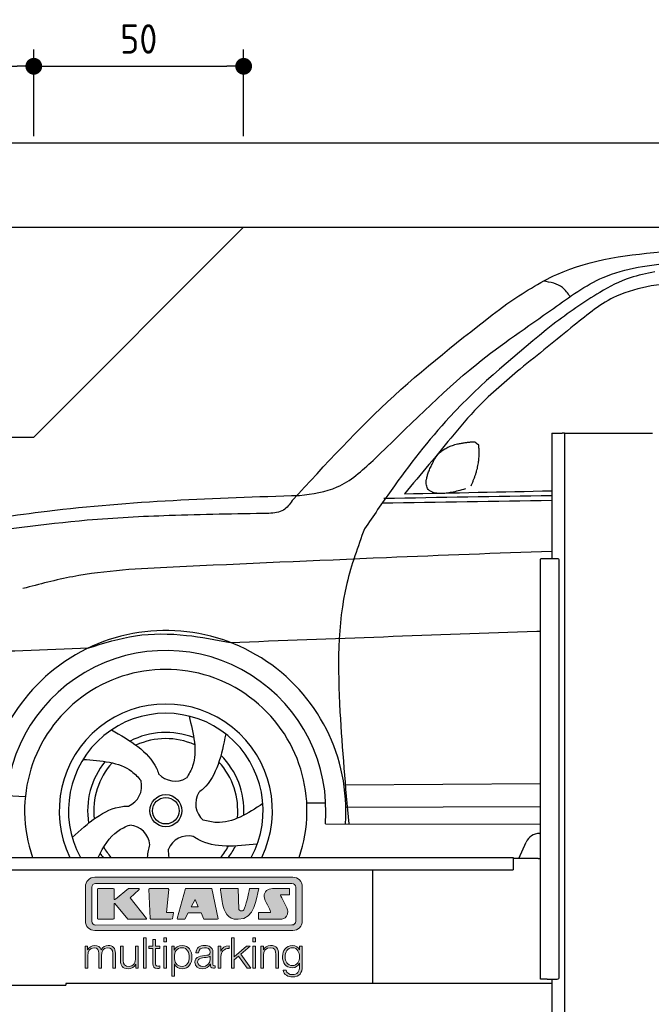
# Model space of a CAD drawing. Header units: millimetres. Extents: x -287 to 6264, y -493 to 4094.
# Tile 3 of 4: x 966 to 2471, y 1750 to 4094. Entities that reach past the tile are written whole.
import ezdxf

# ---------------------------------------------------------------- set-up
doc = ezdxf.new("R2010")
doc.units = ezdxf.units.MM
for name, color, linetype in [('4', 3, 'Continuous'), ('5', 3, 'Continuous'), ('Car', 10, 'Continuous'), ('Logo', 7, 'Continuous')]:
    doc.layers.add(name, color=color, linetype=linetype)
doc.styles.get("Standard").update_dxf_attribs({"font": 'ISOCP.SHX'})
doc.dimstyles.new('GEN-ISO$0', dxfattribs={"dimscale": 20, "dimtxt": 3.5, "dimasz": 2, "dimexe": 2, "dimexo": 1, "dimgap": 1.5, "dimtad": 1, "dimdec": 1, "dimlfac": 0.1, "dimdsep": 46, "dimtxsty": 'STANDARD', "dimblk": 'PUNKT', "dimcen": 2, "dimclrd": 256, "dimclre": 256, "dimclrt": 2, "dimadec": 0, "dimazin": 0, "dimtp": 0.1, "dimtm": 0.1, "dimtfac": 0.71, "dimtdec": 1, "dimtmove": 2, "dimatfit": 3, "dimldrblk": 'PUNKT', "dimfxl": 1, "dimtolj": 1, "dimarcsym": 0})

# ---------------------------------------------------------------- blocks, each defined once
blk = doc.blocks.new('PUNKT')
at = {"layer": '4', "color": 0, "linetype": 'ByBlock'}
blk.add_line((-0.5, 0), (-1, 0), dxfattribs=at)
at = {"layer": '4', "color": 0, "linetype": 'ByBlock', "const_width": 0.5}
blk.add_lwpolyline([(-0.25, 0, 1), (0.25, 0, 1)], format="xyb", close=True, dxfattribs=at)
blk = doc.blocks.new('*D5')
at = {"layer": '5', "lineweight": -2}
for p, q in [((200, 3816.7), (200, 4023.3)), ((1000, 3816.7), (1000, 4023.3)), ((240, 3983.3), (960, 3983.3))]:
    blk.add_line(p, q, dxfattribs=at)
at = {"layer": 'DEFPOINTS', "color": 0}
for p in [(1000, 3983.3), (200, 3796.7), (1000, 3796.7)]:
    blk.add_point(p, dxfattribs=at)
at = {"layer": '5', "lineweight": -2, "xscale": 40, "yscale": 40, "zscale": 40, "rotation": 180}
blk.add_blockref('PUNKT', (200, 3983.3), dxfattribs=at)
at = {"layer": '5', "lineweight": -2, "xscale": 40, "yscale": 40, "zscale": 40}
blk.add_blockref('PUNKT', (1000, 3983.3), dxfattribs=at)
at = {"layer": '5', "color": 2, "insert": (600, 4048.3), "char_height": 70, "attachment_point": 5}
blk.add_mtext('\\A1;80', dxfattribs=at)
blk = doc.blocks.new('*D6')
at = {"layer": '5', "lineweight": -2}
for p, q in [((1000, 3816.7), (1000, 4023.3)), ((1500, 3816.7), (1500, 4023.3)), ((1040, 3983.3), (1460, 3983.3))]:
    blk.add_line(p, q, dxfattribs=at)
at = {"layer": 'DEFPOINTS', "color": 0}
for p in [(1500, 3983.3), (1000, 3796.7), (1500, 3796.7)]:
    blk.add_point(p, dxfattribs=at)
at = {"layer": '5', "lineweight": -2, "xscale": 40, "yscale": 40, "zscale": 40, "rotation": 180}
blk.add_blockref('PUNKT', (1000, 3983.3), dxfattribs=at)
at = {"layer": '5', "lineweight": -2, "xscale": 40, "yscale": 40, "zscale": 40}
blk.add_blockref('PUNKT', (1500, 3983.3), dxfattribs=at)
at = {"layer": '5', "color": 2, "insert": (1250, 4048.3), "char_height": 70, "attachment_point": 5}
blk.add_mtext('\\A1;50', dxfattribs=at)
blk = doc.blocks.new('KLAUS')
at = {"layer": 'Logo'}
h = blk.add_hatch(color=8, dxfattribs=at)
h.dxf.hatch_style = 2
edge = h.paths.add_edge_path()
edge.add_spline(control_points=[(3.6, 29.09), (2.88, 29.09), (2.3, 28.51), (2.3, 27.8), (2.3, 27.8), (2.3, 16.11), (2.3, 16.11), (2.3, 15.39), (2.88, 14.81), (3.6, 14.81), (3.6, 14.81), (71.16, 14.81), (71.16, 14.81), (71.88, 14.81), (72.46, 15.39), (72.46, 16.11), (72.46, 16.11), (72.46, 27.8), (72.46, 27.8), (72.46, 28.51), (71.88, 29.09), (71.16, 29.09), (71.16, 29.09), (3.6, 29.09), (3.6, 29.09), (3.6, 29.09), (3.6, 29.09), (3.6, 29.09)], knot_values=[0, 0, 0, 0, 1, 1, 1, 2, 2, 2, 3, 3, 3, 4, 4, 4, 5, 5, 5, 6, 6, 6, 7, 7, 7, 8, 8, 8, 9, 9, 9, 9], degree=3, periodic=0)
edge = h.paths.add_edge_path()
edge.add_spline(control_points=[(3.35, 31.23), (3.35, 31.23), (71.47, 31.23), (71.47, 31.23), (73.26, 31.23), (74.71, 29.77), (74.71, 27.99), (74.71, 27.99), (74.71, 16.17), (74.71, 16.17), (74.71, 14.38), (73.26, 12.93), (71.47, 12.93), (71.47, 12.93), (3.35, 12.93), (3.35, 12.93), (1.56, 12.93), (0.11, 14.38), (0.11, 16.17), (0.11, 16.17), (0.11, 27.99), (0.11, 27.99), (0.11, 29.77), (1.56, 31.23), (3.35, 31.23), (3.35, 31.23), (3.35, 31.23), (3.35, 31.23)], knot_values=[0, 0, 0, 0, 1, 1, 1, 2, 2, 2, 3, 3, 3, 4, 4, 4, 5, 5, 5, 6, 6, 6, 7, 7, 7, 8, 8, 8, 9, 9, 9, 9], degree=3, periodic=0)
h = blk.add_hatch(color=8, dxfattribs=at)
h.dxf.hatch_style = 2
edge = h.paths.add_edge_path()
edge.add_spline(control_points=[(4.5, 27.33), (4.5, 27.33), (9.7, 27.33), (9.7, 27.33), (9.84, 27.33), (9.96, 27.22), (9.96, 27.08), (9.96, 27.08), (9.96, 23.69), (9.96, 23.69), (9.96, 23.69), (9.94, 23.64), (10.04, 23.59), (10.14, 23.53), (10.2, 23.57), (10.2, 23.57), (10.2, 23.57), (10.51, 23.75), (10.51, 23.75), (10.51, 23.75), (14.94, 27.33), (14.94, 27.33), (14.94, 27.33), (18.41, 27.33), (18.41, 27.33), (18.41, 27.33), (18.49, 27.33), (18.56, 27.2), (18.65, 27.04), (18.53, 26.91), (18.53, 26.91), (18.53, 26.91), (15.49, 24.11), (15.49, 24.11), (15.49, 24.11), (21.14, 17.06), (21.14, 17.06), (21.14, 17.06), (21.13, 16.91), (21.13, 16.91), (21.08, 16.84), (20.99, 16.82), (20.99, 16.82), (20.99, 16.82), (14.7, 16.82), (14.7, 16.82), (14.7, 16.82), (10.26, 22.17), (10.26, 22.17), (10.26, 22.17), (10.19, 22.24), (10.08, 22.21), (9.97, 22.18), (9.96, 22.11), (9.96, 22.11), (9.96, 22.11), (9.96, 17.08), (9.96, 17.08), (9.96, 16.94), (9.84, 16.82), (9.7, 16.82), (9.7, 16.82), (4.5, 16.82), (4.5, 16.82), (4.36, 16.82), (4.25, 16.94), (4.25, 17.08), (4.25, 17.08), (4.25, 27.08), (4.25, 27.08), (4.25, 27.22), (4.36, 27.33), (4.5, 27.33), (4.5, 27.33), (4.5, 27.33), (4.5, 27.33)], knot_values=[0, 0, 0, 0, 1, 1, 1, 2, 2, 2, 3, 3, 3, 4, 4, 4, 5, 5, 5, 6, 6, 6, 7, 7, 7, 8, 8, 8, 9, 9, 9, 10, 10, 10, 11, 11, 11, 12, 12, 12, 13, 13, 13, 14, 14, 14, 15, 15, 15, 16, 16, 16, 17, 17, 17, 18, 18, 18, 19, 19, 19, 20, 20, 20, 21, 21, 21, 22, 22, 22, 23, 23, 23, 24, 24, 24, 25, 25, 25, 25], degree=3, periodic=0)
h = blk.add_hatch(color=8, dxfattribs=at)
h.dxf.hatch_style = 2
h.paths.add_polyline_path([(22.42, 17.06), (21.97, 27.15), (22.24, 27.33), (28.55, 27.33), (28.86, 26.97), (28.01, 19.08), (30.26, 19.07), (30.44, 18.95), (30.08, 16.95), (29.49, 16.82), (22.6, 16.82)])
h = blk.add_hatch(color=8, dxfattribs=at)
h.paths.add_polyline_path([(36.52, 21.01), (38.93, 21.01), (37.87, 23.57)])
h.paths.add_polyline_path([(34.52, 27.33), (43.65, 27.33), (45.76, 16.94), (45.57, 16.82), (40.83, 16.82), (39.89, 18.95), (35.42, 18.95), (34.27, 16.82), (31.78, 16.82), (31.66, 17)])
h = blk.add_hatch(color=8, dxfattribs=at)
h.dxf.hatch_style = 2
edge = h.paths.add_edge_path()
edge.add_spline(control_points=[(52.69, 27.32), (52.69, 27.32), (52.88, 20.14), (52.88, 20.14), (53.01, 19.89), (53.2, 19.77), (53.43, 19.71), (53.91, 19.59), (54.43, 19.57), (54.64, 20.03), (55.23, 21.34), (56.27, 25.45), (56.6, 27.33), (56.6, 27.33), (59.77, 27.33), (59.77, 27.33), (58.77, 23.9), (58.56, 16.82), (52.63, 16.76), (48.72, 16.72), (48.01, 19.35), (47.27, 22.24), (46.89, 23.68), (46.54, 27.33), (46.54, 27.33), (46.54, 27.33), (52.69, 27.32), (52.69, 27.32), (52.69, 27.32), (52.69, 27.32), (52.69, 27.32)], knot_values=[0, 0, 0, 0, 1, 1, 1, 2, 2, 2, 3, 3, 3, 4, 4, 4, 5, 5, 5, 6, 6, 6, 7, 7, 7, 8, 8, 8, 9, 9, 9, 10, 10, 10, 10], degree=3, periodic=0)
h = blk.add_hatch(color=8, dxfattribs=at)
h.dxf.hatch_style = 2
edge = h.paths.add_edge_path()
edge.add_spline(control_points=[(64.46, 27.33), (64.46, 27.33), (70.31, 27.33), (70.31, 27.33), (70.31, 26.52), (70.31, 26.02), (70.31, 25.12), (70.31, 25.12), (67.3, 25.12), (67.3, 25.12), (67.24, 25.04), (67.25, 25.11), (67.25, 24.91), (67.25, 24.88), (69.73, 20.38), (69.73, 19.57), (69.73, 16.4), (67.22, 16.81), (65.9, 16.82), (65.9, 16.82), (59.59, 16.82), (59.59, 16.82), (59.59, 17.76), (59.59, 18.23), (59.59, 19.14), (59.59, 19.14), (63.75, 19.14), (63.75, 19.14), (63.82, 19.22), (63.81, 19.11), (63.81, 19.31), (63.81, 20.32), (61.58, 23.06), (61.58, 24.63), (61.58, 26.33), (62.83, 27.34), (64.46, 27.33), (64.46, 27.33), (64.46, 27.33), (64.46, 27.33)], knot_values=[0, 0, 0, 0, 1, 1, 1, 2, 2, 2, 3, 3, 3, 4, 4, 4, 5, 5, 5, 6, 6, 6, 7, 7, 7, 8, 8, 8, 9, 9, 9, 10, 10, 10, 11, 11, 11, 12, 12, 12, 13, 13, 13, 13], degree=3, periodic=0)
h = blk.add_hatch(color=30, dxfattribs=at)
h.dxf.hatch_style = 2
h.paths.add_polyline_path([(20.07, 0), (20.99, 0), (20.99, 10.45), (20.07, 10.45)])
h = blk.add_hatch(color=30, dxfattribs=at)
h.paths.add_polyline_path([(27.1, 0), (28.03, 0), (28.03, 7.55), (27.1, 7.55)])
h.paths.add_polyline_path([(27.1, 8.98), (28.03, 8.98), (28.03, 10.45), (27.1, 10.45)])
h = blk.add_hatch(color=30, dxfattribs=at)
h.dxf.hatch_style = 2
h.paths.add_polyline_path([(50.4, 0), (51.32, 0), (51.32, 2.87), (52.82, 4.11), (55.8, 0), (56.96, 0), (53.52, 4.76), (56.74, 7.55), (55.51, 7.55), (51.32, 3.89), (51.32, 10.45), (50.4, 10.45)])
h = blk.add_hatch(color=30, dxfattribs=at)
h.paths.add_polyline_path([(57.74, 0), (58.66, 0), (58.66, 7.55), (57.74, 7.55)])
h.paths.add_polyline_path([(57.74, 8.98), (58.66, 8.98), (58.66, 10.45), (57.74, 10.45)])
h = blk.add_hatch(color=30, dxfattribs=at)
h.dxf.hatch_style = 2
edge = h.paths.add_edge_path()
edge.add_spline(control_points=[(0, 0), (0, 0), (0.92, 0), (0.92, 0), (0.92, 0), (0.92, 4.22), (0.92, 4.22), (0.94, 5.8), (1.58, 7), (3.18, 7), (4.35, 7), (4.77, 6.15), (4.76, 5.12), (4.76, 5.12), (4.76, 0), (4.76, 0), (4.76, 0), (5.68, 0), (5.68, 0), (5.68, 0), (5.68, 4.27), (5.68, 4.27), (5.68, 5.68), (6.14, 7), (7.73, 7), (9.05, 7), (9.52, 6.32), (9.52, 5.08), (9.52, 5.08), (9.52, 0), (9.52, 0), (9.52, 0), (10.44, 0), (10.44, 0), (10.44, 0), (10.44, 5.12), (10.44, 5.12), (10.44, 6.91), (9.59, 7.77), (7.94, 7.77), (6.94, 7.77), (5.99, 7.29), (5.54, 6.3), (5.26, 7.29), (4.36, 7.77), (3.37, 7.77), (2.17, 7.77), (1.38, 7.19), (0.89, 6.28), (0.89, 6.28), (0.85, 6.28), (0.85, 6.28), (0.85, 6.28), (0.85, 7.55), (0.85, 7.55), (0.85, 7.55), (0, 7.55), (0, 7.55), (0, 7.55), (0, 0), (0, 0), (0, 0), (0, 0), (0, 0)], knot_values=[0, 0, 0, 0, 1, 1, 1, 2, 2, 2, 3, 3, 3, 4, 4, 4, 5, 5, 5, 6, 6, 6, 7, 7, 7, 8, 8, 8, 9, 9, 9, 10, 10, 10, 11, 11, 11, 12, 12, 12, 13, 13, 13, 14, 14, 14, 15, 15, 15, 16, 16, 16, 17, 17, 17, 18, 18, 18, 19, 19, 19, 20, 20, 20, 21, 21, 21, 21], degree=3, periodic=0)
h = blk.add_hatch(color=30, dxfattribs=at)
h.dxf.hatch_style = 2
edge = h.paths.add_edge_path()
edge.add_spline(control_points=[(18.31, 7.55), (18.31, 7.55), (17.39, 7.55), (17.39, 7.55), (17.39, 7.55), (17.39, 3.59), (17.39, 3.59), (17.39, 2.05), (16.7, 0.56), (15.12, 0.56), (13.66, 0.56), (13.15, 1.27), (13.1, 2.64), (13.1, 2.64), (13.1, 7.55), (13.1, 7.55), (13.1, 7.55), (12.18, 7.55), (12.18, 7.55), (12.18, 7.55), (12.18, 2.65), (12.18, 2.65), (12.18, 0.89), (12.93, -0.22), (14.83, -0.22), (15.96, -0.22), (16.95, 0.35), (17.44, 1.36), (17.44, 1.36), (17.47, 1.36), (17.47, 1.36), (17.47, 1.36), (17.47, 0), (17.47, 0), (17.47, 0), (18.31, 0), (18.31, 0), (18.31, 0), (18.31, 7.55), (18.31, 7.55), (18.31, 7.55), (18.31, 7.55), (18.31, 7.55)], knot_values=[0, 0, 0, 0, 1, 1, 1, 2, 2, 2, 3, 3, 3, 4, 4, 4, 5, 5, 5, 6, 6, 6, 7, 7, 7, 8, 8, 8, 9, 9, 9, 10, 10, 10, 11, 11, 11, 12, 12, 12, 13, 13, 13, 14, 14, 14, 14], degree=3, periodic=0)
h = blk.add_hatch(color=30, dxfattribs=at)
h.dxf.hatch_style = 2
edge = h.paths.add_edge_path()
edge.add_spline(control_points=[(24.22, 9.82), (24.22, 9.82), (23.3, 9.82), (23.3, 9.82), (23.3, 9.82), (23.3, 7.55), (23.3, 7.55), (23.3, 7.55), (21.98, 7.55), (21.98, 7.55), (21.98, 7.55), (21.98, 6.78), (21.98, 6.78), (21.98, 6.78), (23.3, 6.78), (23.3, 6.78), (23.3, 6.78), (23.3, 1.61), (23.3, 1.61), (23.28, 0.32), (23.71, -0.09), (24.94, -0.09), (25.22, -0.09), (25.48, -0.06), (25.76, -0.06), (25.76, -0.06), (25.76, 0.73), (25.76, 0.73), (25.5, 0.7), (25.23, 0.69), (24.97, 0.69), (24.31, 0.73), (24.22, 1.08), (24.22, 1.68), (24.22, 1.68), (24.22, 6.78), (24.22, 6.78), (24.22, 6.78), (25.76, 6.78), (25.76, 6.78), (25.76, 6.78), (25.76, 7.55), (25.76, 7.55), (25.76, 7.55), (24.22, 7.55), (24.22, 7.55), (24.22, 7.55), (24.22, 9.82), (24.22, 9.82), (24.22, 9.82), (24.22, 9.82), (24.22, 9.82)], knot_values=[0, 0, 0, 0, 1, 1, 1, 2, 2, 2, 3, 3, 3, 4, 4, 4, 5, 5, 5, 6, 6, 6, 7, 7, 7, 8, 8, 8, 9, 9, 9, 10, 10, 10, 11, 11, 11, 12, 12, 12, 13, 13, 13, 14, 14, 14, 15, 15, 15, 16, 16, 16, 17, 17, 17, 17], degree=3, periodic=0)
h = blk.add_hatch(color=30, dxfattribs=at)
edge = h.paths.add_edge_path()
edge.add_spline(control_points=[(35.84, 3.78), (35.84, 2.21), (35.12, 0.56), (33.37, 0.56), (31.4, 0.56), (30.72, 2.21), (30.72, 3.78), (30.72, 5.49), (31.33, 7), (33.37, 7), (35.12, 7), (35.84, 5.34), (35.84, 3.78), (35.84, 3.78), (35.84, 3.78), (35.84, 3.78)], knot_values=[0, 0, 0, 0, 1, 1, 1, 2, 2, 2, 3, 3, 3, 4, 4, 4, 5, 5, 5, 5], degree=3, periodic=0)
edge = h.paths.add_edge_path()
edge.add_spline(control_points=[(29.79, -2.8), (29.79, -2.8), (30.72, -2.8), (30.72, -2.8), (30.72, -2.8), (30.72, 1.43), (30.72, 1.43), (30.72, 1.43), (30.74, 1.43), (30.74, 1.43), (31.14, 0.35), (32.24, -0.22), (33.37, -0.22), (35.66, -0.22), (36.76, 1.64), (36.76, 3.78), (36.76, 5.91), (35.66, 7.77), (33.37, 7.77), (32.15, 7.77), (31.1, 7.14), (30.67, 6.12), (30.67, 6.12), (30.64, 6.12), (30.64, 6.12), (30.64, 6.12), (30.64, 7.55), (30.64, 7.55), (30.64, 7.55), (29.79, 7.55), (29.79, 7.55), (29.79, 7.55), (29.79, -2.8), (29.79, -2.8), (29.79, -2.8), (29.79, -2.8), (29.79, -2.8)], knot_values=[0, 0, 0, 0, 1, 1, 1, 2, 2, 2, 3, 3, 3, 4, 4, 4, 5, 5, 5, 6, 6, 6, 7, 7, 7, 8, 8, 8, 9, 9, 9, 10, 10, 10, 11, 11, 11, 12, 12, 12, 12], degree=3, periodic=0)
h = blk.add_hatch(color=30, dxfattribs=at)
edge = h.paths.add_edge_path()
edge.add_spline(control_points=[(43.03, 2.93), (43.04, 1.45), (41.8, 0.56), (40.39, 0.56), (39.53, 0.56), (38.71, 1.13), (38.71, 2.05), (38.71, 3.53), (40.66, 3.51), (42.22, 3.79), (42.47, 3.84), (42.88, 3.91), (43, 4.13), (43, 4.13), (43.03, 4.13), (43.03, 4.13), (43.03, 4.13), (43.03, 2.93), (43.03, 2.93), (43.03, 2.93), (43.03, 2.93), (43.03, 2.93)], knot_values=[0, 0, 0, 0, 1, 1, 1, 2, 2, 2, 3, 3, 3, 4, 4, 4, 5, 5, 5, 6, 6, 6, 7, 7, 7, 7], degree=3, periodic=0)
edge = h.paths.add_edge_path()
edge.add_spline(control_points=[(39.03, 5.24), (39.06, 6.47), (39.91, 7), (41.05, 7), (42.14, 7), (43.03, 6.69), (43.03, 5.45), (43.03, 4.61), (42.6, 4.51), (41.84, 4.42), (39.85, 4.19), (37.79, 4.11), (37.79, 1.99), (37.79, 0.47), (38.93, -0.22), (40.32, -0.22), (41.77, -0.22), (42.43, 0.34), (43.07, 1.32), (43.07, 1.32), (43.1, 1.32), (43.1, 1.32), (43.1, 0.53), (43.25, 0), (44.19, 0), (44.43, 0), (44.58, 0.01), (44.79, 0.06), (44.79, 0.06), (44.79, 0.83), (44.79, 0.83), (44.71, 0.81), (44.6, 0.78), (44.49, 0.78), (44.13, 0.78), (43.95, 0.98), (43.95, 1.33), (43.95, 1.33), (43.95, 5.34), (43.95, 5.34), (43.95, 7.36), (42.5, 7.77), (41.17, 7.77), (39.44, 7.77), (38.2, 7.01), (38.11, 5.24), (38.11, 5.24), (39.03, 5.24), (39.03, 5.24), (39.03, 5.24), (39.03, 5.24), (39.03, 5.24)], knot_values=[0, 0, 0, 0, 1, 1, 1, 2, 2, 2, 3, 3, 3, 4, 4, 4, 5, 5, 5, 6, 6, 6, 7, 7, 7, 8, 8, 8, 9, 9, 9, 10, 10, 10, 11, 11, 11, 12, 12, 12, 13, 13, 13, 14, 14, 14, 15, 15, 15, 16, 16, 16, 17, 17, 17, 17], degree=3, periodic=0)
h = blk.add_hatch(color=30, dxfattribs=at)
h.dxf.hatch_style = 2
edge = h.paths.add_edge_path()
edge.add_spline(control_points=[(45.79, 0), (45.79, 0), (46.71, 0), (46.71, 0), (46.71, 0), (46.71, 4.03), (46.71, 4.03), (46.71, 5.59), (47.85, 6.82), (49.52, 6.73), (49.52, 6.73), (49.52, 7.66), (49.52, 7.66), (48.16, 7.72), (47.14, 7), (46.67, 5.78), (46.67, 5.78), (46.64, 5.78), (46.64, 5.78), (46.64, 5.78), (46.64, 7.55), (46.64, 7.55), (46.64, 7.55), (45.79, 7.55), (45.79, 7.55), (45.79, 7.55), (45.79, 0), (45.79, 0), (45.79, 0), (45.79, 0), (45.79, 0)], knot_values=[0, 0, 0, 0, 1, 1, 1, 2, 2, 2, 3, 3, 3, 4, 4, 4, 5, 5, 5, 6, 6, 6, 7, 7, 7, 8, 8, 8, 9, 9, 9, 10, 10, 10, 10], degree=3, periodic=0)
h = blk.add_hatch(color=30, dxfattribs=at)
h.dxf.hatch_style = 2
edge = h.paths.add_edge_path()
edge.add_spline(control_points=[(60.41, 0), (60.41, 0), (61.33, 0), (61.33, 0), (61.33, 0), (61.33, 4.41), (61.33, 4.41), (61.36, 5.89), (62.24, 7), (63.7, 7), (65.2, 7), (65.62, 6.02), (65.62, 4.71), (65.62, 4.71), (65.62, 0), (65.62, 0), (65.62, 0), (66.54, 0), (66.54, 0), (66.54, 0), (66.54, 4.86), (66.54, 4.86), (66.54, 6.66), (65.9, 7.77), (63.78, 7.77), (62.71, 7.77), (61.7, 7.16), (61.36, 6.25), (61.36, 6.25), (61.33, 6.25), (61.33, 6.25), (61.33, 6.25), (61.33, 7.55), (61.33, 7.55), (61.33, 7.55), (60.41, 7.55), (60.41, 7.55), (60.41, 7.55), (60.41, 0), (60.41, 0), (60.41, 0), (60.41, 0), (60.41, 0)], knot_values=[0, 0, 0, 0, 1, 1, 1, 2, 2, 2, 3, 3, 3, 4, 4, 4, 5, 5, 5, 6, 6, 6, 7, 7, 7, 8, 8, 8, 9, 9, 9, 10, 10, 10, 11, 11, 11, 12, 12, 12, 13, 13, 13, 14, 14, 14, 14], degree=3, periodic=0)
h = blk.add_hatch(color=30, dxfattribs=at)
edge = h.paths.add_edge_path()
edge.add_spline(control_points=[(71.32, 0.86), (69.62, 0.86), (68.83, 2.34), (68.83, 3.86), (68.83, 5.43), (69.56, 7), (71.32, 7), (73.06, 7), (73.75, 5.34), (73.75, 3.86), (73.75, 2.33), (72.91, 0.86), (71.32, 0.86), (71.32, 0.86), (71.32, 0.86), (71.32, 0.86)], knot_values=[0, 0, 0, 0, 1, 1, 1, 2, 2, 2, 3, 3, 3, 4, 4, 4, 5, 5, 5, 5], degree=3, periodic=0)
edge = h.paths.add_edge_path()
edge.add_spline(control_points=[(74.67, 7.55), (74.67, 7.55), (73.75, 7.55), (73.75, 7.55), (73.75, 7.55), (73.75, 6.25), (73.75, 6.25), (73.75, 6.25), (73.72, 6.25), (73.72, 6.25), (73.35, 7.09), (72.41, 7.77), (71.32, 7.77), (69.13, 7.77), (67.9, 6.05), (67.9, 3.97), (67.9, 1.82), (68.9, 0.09), (71.32, 0.09), (72.4, 0.09), (73.29, 0.72), (73.72, 1.64), (73.72, 1.64), (73.75, 1.64), (73.75, 1.64), (73.75, 1.64), (73.75, 0.61), (73.75, 0.61), (73.75, -1.23), (73.01, -2.24), (71.32, -2.24), (70.29, -2.24), (69.31, -1.85), (69.1, -0.73), (69.1, -0.73), (68.18, -0.73), (68.18, -0.73), (68.31, -2.34), (69.81, -3.02), (71.32, -3.02), (73.79, -3.02), (74.65, -1.64), (74.67, 0.61), (74.67, 0.61), (74.67, 7.55), (74.67, 7.55), (74.67, 7.55), (74.67, 7.55), (74.67, 7.55)], knot_values=[0, 0, 0, 0, 1, 1, 1, 2, 2, 2, 3, 3, 3, 4, 4, 4, 5, 5, 5, 6, 6, 6, 7, 7, 7, 8, 8, 8, 9, 9, 9, 10, 10, 10, 11, 11, 11, 12, 12, 12, 13, 13, 13, 14, 14, 14, 15, 15, 15, 16, 16, 16, 16], degree=3, periodic=0)
at = {"layer": 'Logo', "lineweight": 0}
for points in [[(22.42, 17.06), (21.97, 27.15), (22.24, 27.33), (28.55, 27.33), (28.86, 26.97), (28.01, 19.08), (30.26, 19.07), (30.44, 18.95), (30.08, 16.95), (29.49, 16.82), (22.6, 16.82), (22.42, 17.06), (22.42, 17.06)], [(34.52, 27.33), (43.65, 27.33), (45.76, 16.94), (45.57, 16.82), (40.83, 16.82), (39.89, 18.95), (35.42, 18.95), (34.27, 16.82), (31.78, 16.82), (31.66, 17), (34.52, 27.33), (34.52, 27.33)], [(36.52, 21.01), (38.93, 21.01), (37.87, 23.57), (36.52, 21.01), (36.52, 21.01)], [(20.07, 0), (20.99, 0), (20.99, 10.45), (20.07, 10.45), (20.07, 0), (20.07, 0)], [(27.1, 8.98), (28.03, 8.98), (28.03, 10.45), (27.1, 10.45), (27.1, 8.98), (27.1, 8.98)], [(50.4, 0), (51.32, 0), (51.32, 2.87), (52.82, 4.11), (55.8, 0), (56.96, 0), (53.52, 4.76), (56.74, 7.55), (55.51, 7.55), (51.32, 3.89), (51.32, 10.45), (50.4, 10.45), (50.4, 0), (50.4, 0)], [(57.74, 8.98), (58.66, 8.98), (58.66, 10.45), (57.74, 10.45), (57.74, 8.98), (57.74, 8.98)], [(27.1, 0), (28.03, 0), (28.03, 7.55), (27.1, 7.55), (27.1, 0), (27.1, 0)], [(57.74, 0), (58.66, 0), (58.66, 7.55), (57.74, 7.55), (57.74, 0), (57.74, 0)]]:
    blk.add_lwpolyline(points, dxfattribs=at)
for points, knots in [([(3.35, 31.23), (3.35, 31.23), (71.47, 31.23), (71.47, 31.23), (73.26, 31.23), (74.71, 29.77), (74.71, 27.99), (74.71, 27.99), (74.71, 16.17), (74.71, 16.17), (74.71, 14.38), (73.26, 12.93), (71.47, 12.93), (71.47, 12.93), (3.35, 12.93), (3.35, 12.93), (1.56, 12.93), (0.11, 14.38), (0.11, 16.17), (0.11, 16.17), (0.11, 27.99), (0.11, 27.99), (0.11, 29.77), (1.56, 31.23), (3.35, 31.23), (3.35, 31.23), (3.35, 31.23), (3.35, 31.23)], [0, 0, 0, 0, 1, 1, 1, 2, 2, 2, 3, 3, 3, 4, 4, 4, 5, 5, 5, 6, 6, 6, 7, 7, 7, 8, 8, 8, 9, 9, 9, 9]), ([(3.6, 29.09), (2.88, 29.09), (2.3, 28.51), (2.3, 27.8), (2.3, 27.8), (2.3, 16.11), (2.3, 16.11), (2.3, 15.39), (2.88, 14.81), (3.6, 14.81), (3.6, 14.81), (71.16, 14.81), (71.16, 14.81), (71.88, 14.81), (72.46, 15.39), (72.46, 16.11), (72.46, 16.11), (72.46, 27.8), (72.46, 27.8), (72.46, 28.51), (71.88, 29.09), (71.16, 29.09), (71.16, 29.09), (3.6, 29.09), (3.6, 29.09), (3.6, 29.09), (3.6, 29.09), (3.6, 29.09)], [0, 0, 0, 0, 1, 1, 1, 2, 2, 2, 3, 3, 3, 4, 4, 4, 5, 5, 5, 6, 6, 6, 7, 7, 7, 8, 8, 8, 9, 9, 9, 9]), ([(4.5, 27.33), (4.5, 27.33), (9.7, 27.33), (9.7, 27.33), (9.84, 27.33), (9.96, 27.22), (9.96, 27.08), (9.96, 27.08), (9.96, 23.69), (9.96, 23.69), (9.96, 23.69), (9.94, 23.64), (10.04, 23.59), (10.14, 23.53), (10.2, 23.57), (10.2, 23.57), (10.2, 23.57), (10.51, 23.75), (10.51, 23.75), (10.51, 23.75), (14.94, 27.33), (14.94, 27.33), (14.94, 27.33), (18.41, 27.33), (18.41, 27.33), (18.41, 27.33), (18.49, 27.33), (18.56, 27.2), (18.65, 27.04), (18.53, 26.91), (18.53, 26.91), (18.53, 26.91), (15.49, 24.11), (15.49, 24.11), (15.49, 24.11), (21.14, 17.06), (21.14, 17.06), (21.14, 17.06), (21.13, 16.91), (21.13, 16.91), (21.08, 16.84), (20.99, 16.82), (20.99, 16.82), (20.99, 16.82), (14.7, 16.82), (14.7, 16.82), (14.7, 16.82), (10.26, 22.17), (10.26, 22.17), (10.26, 22.17), (10.19, 22.24), (10.08, 22.21), (9.97, 22.18), (9.96, 22.11), (9.96, 22.11), (9.96, 22.11), (9.96, 17.08), (9.96, 17.08), (9.96, 16.94), (9.84, 16.82), (9.7, 16.82), (9.7, 16.82), (4.5, 16.82), (4.5, 16.82), (4.36, 16.82), (4.25, 16.94), (4.25, 17.08), (4.25, 17.08), (4.25, 27.08), (4.25, 27.08), (4.25, 27.22), (4.36, 27.33), (4.5, 27.33), (4.5, 27.33), (4.5, 27.33), (4.5, 27.33)], [0, 0, 0, 0, 1, 1, 1, 2, 2, 2, 3, 3, 3, 4, 4, 4, 5, 5, 5, 6, 6, 6, 7, 7, 7, 8, 8, 8, 9, 9, 9, 10, 10, 10, 11, 11, 11, 12, 12, 12, 13, 13, 13, 14, 14, 14, 15, 15, 15, 16, 16, 16, 17, 17, 17, 18, 18, 18, 19, 19, 19, 20, 20, 20, 21, 21, 21, 22, 22, 22, 23, 23, 23, 24, 24, 24, 25, 25, 25, 25]), ([(52.69, 27.32), (52.69, 27.32), (52.88, 20.14), (52.88, 20.14), (53.01, 19.89), (53.2, 19.77), (53.43, 19.71), (53.91, 19.59), (54.43, 19.57), (54.64, 20.03), (55.23, 21.34), (56.27, 25.45), (56.6, 27.33), (56.6, 27.33), (59.77, 27.33), (59.77, 27.33), (58.77, 23.9), (58.56, 16.82), (52.63, 16.76), (48.72, 16.72), (48.01, 19.35), (47.27, 22.24), (46.89, 23.68), (46.54, 27.33), (46.54, 27.33), (46.54, 27.33), (52.69, 27.32), (52.69, 27.32), (52.69, 27.32), (52.69, 27.32), (52.69, 27.32)], [0, 0, 0, 0, 1, 1, 1, 2, 2, 2, 3, 3, 3, 4, 4, 4, 5, 5, 5, 6, 6, 6, 7, 7, 7, 8, 8, 8, 9, 9, 9, 10, 10, 10, 10]), ([(64.46, 27.33), (64.46, 27.33), (70.31, 27.33), (70.31, 27.33), (70.31, 26.52), (70.31, 26.02), (70.31, 25.12), (70.31, 25.12), (67.3, 25.12), (67.3, 25.12), (67.24, 25.04), (67.25, 25.11), (67.25, 24.91), (67.25, 24.88), (69.73, 20.38), (69.73, 19.57), (69.73, 16.4), (67.22, 16.81), (65.9, 16.82), (65.9, 16.82), (59.59, 16.82), (59.59, 16.82), (59.59, 17.76), (59.59, 18.23), (59.59, 19.14), (59.59, 19.14), (63.75, 19.14), (63.75, 19.14), (63.82, 19.22), (63.81, 19.11), (63.81, 19.31), (63.81, 20.32), (61.58, 23.06), (61.58, 24.63), (61.58, 26.33), (62.83, 27.34), (64.46, 27.33), (64.46, 27.33), (64.46, 27.33), (64.46, 27.33)], [0, 0, 0, 0, 1, 1, 1, 2, 2, 2, 3, 3, 3, 4, 4, 4, 5, 5, 5, 6, 6, 6, 7, 7, 7, 8, 8, 8, 9, 9, 9, 10, 10, 10, 11, 11, 11, 12, 12, 12, 13, 13, 13, 13]), ([(0, 0), (0, 0), (0.92, 0), (0.92, 0), (0.92, 0), (0.92, 4.22), (0.92, 4.22), (0.94, 5.8), (1.58, 7), (3.18, 7), (4.35, 7), (4.77, 6.15), (4.76, 5.12), (4.76, 5.12), (4.76, 0), (4.76, 0), (4.76, 0), (5.68, 0), (5.68, 0), (5.68, 0), (5.68, 4.27), (5.68, 4.27), (5.68, 5.68), (6.14, 7), (7.73, 7), (9.05, 7), (9.52, 6.32), (9.52, 5.08), (9.52, 5.08), (9.52, 0), (9.52, 0), (9.52, 0), (10.44, 0), (10.44, 0), (10.44, 0), (10.44, 5.12), (10.44, 5.12), (10.44, 6.91), (9.59, 7.77), (7.94, 7.77), (6.94, 7.77), (5.99, 7.29), (5.54, 6.3), (5.26, 7.29), (4.36, 7.77), (3.37, 7.77), (2.17, 7.77), (1.38, 7.19), (0.89, 6.28), (0.89, 6.28), (0.85, 6.28), (0.85, 6.28), (0.85, 6.28), (0.85, 7.55), (0.85, 7.55), (0.85, 7.55), (0, 7.55), (0, 7.55), (0, 7.55), (0, 0), (0, 0), (0, 0), (0, 0), (0, 0)], [0, 0, 0, 0, 1, 1, 1, 2, 2, 2, 3, 3, 3, 4, 4, 4, 5, 5, 5, 6, 6, 6, 7, 7, 7, 8, 8, 8, 9, 9, 9, 10, 10, 10, 11, 11, 11, 12, 12, 12, 13, 13, 13, 14, 14, 14, 15, 15, 15, 16, 16, 16, 17, 17, 17, 18, 18, 18, 19, 19, 19, 20, 20, 20, 21, 21, 21, 21]), ([(18.31, 7.55), (18.31, 7.55), (17.39, 7.55), (17.39, 7.55), (17.39, 7.55), (17.39, 3.59), (17.39, 3.59), (17.39, 2.05), (16.7, 0.56), (15.12, 0.56), (13.66, 0.56), (13.15, 1.27), (13.1, 2.64), (13.1, 2.64), (13.1, 7.55), (13.1, 7.55), (13.1, 7.55), (12.18, 7.55), (12.18, 7.55), (12.18, 7.55), (12.18, 2.65), (12.18, 2.65), (12.18, 0.89), (12.93, -0.22), (14.83, -0.22), (15.96, -0.22), (16.95, 0.35), (17.44, 1.36), (17.44, 1.36), (17.47, 1.36), (17.47, 1.36), (17.47, 1.36), (17.47, 0), (17.47, 0), (17.47, 0), (18.31, 0), (18.31, 0), (18.31, 0), (18.31, 7.55), (18.31, 7.55), (18.31, 7.55), (18.31, 7.55), (18.31, 7.55)], [0, 0, 0, 0, 1, 1, 1, 2, 2, 2, 3, 3, 3, 4, 4, 4, 5, 5, 5, 6, 6, 6, 7, 7, 7, 8, 8, 8, 9, 9, 9, 10, 10, 10, 11, 11, 11, 12, 12, 12, 13, 13, 13, 14, 14, 14, 14]), ([(24.22, 9.82), (24.22, 9.82), (23.3, 9.82), (23.3, 9.82), (23.3, 9.82), (23.3, 7.55), (23.3, 7.55), (23.3, 7.55), (21.98, 7.55), (21.98, 7.55), (21.98, 7.55), (21.98, 6.78), (21.98, 6.78), (21.98, 6.78), (23.3, 6.78), (23.3, 6.78), (23.3, 6.78), (23.3, 1.61), (23.3, 1.61), (23.28, 0.32), (23.71, -0.09), (24.94, -0.09), (25.22, -0.09), (25.48, -0.06), (25.76, -0.06), (25.76, -0.06), (25.76, 0.73), (25.76, 0.73), (25.5, 0.7), (25.23, 0.69), (24.97, 0.69), (24.31, 0.73), (24.22, 1.08), (24.22, 1.68), (24.22, 1.68), (24.22, 6.78), (24.22, 6.78), (24.22, 6.78), (25.76, 6.78), (25.76, 6.78), (25.76, 6.78), (25.76, 7.55), (25.76, 7.55), (25.76, 7.55), (24.22, 7.55), (24.22, 7.55), (24.22, 7.55), (24.22, 9.82), (24.22, 9.82), (24.22, 9.82), (24.22, 9.82), (24.22, 9.82)], [0, 0, 0, 0, 1, 1, 1, 2, 2, 2, 3, 3, 3, 4, 4, 4, 5, 5, 5, 6, 6, 6, 7, 7, 7, 8, 8, 8, 9, 9, 9, 10, 10, 10, 11, 11, 11, 12, 12, 12, 13, 13, 13, 14, 14, 14, 15, 15, 15, 16, 16, 16, 17, 17, 17, 17]), ([(29.79, -2.8), (29.79, -2.8), (30.72, -2.8), (30.72, -2.8), (30.72, -2.8), (30.72, 1.43), (30.72, 1.43), (30.72, 1.43), (30.74, 1.43), (30.74, 1.43), (31.14, 0.35), (32.24, -0.22), (33.37, -0.22), (35.66, -0.22), (36.76, 1.64), (36.76, 3.78), (36.76, 5.91), (35.66, 7.77), (33.37, 7.77), (32.15, 7.77), (31.1, 7.14), (30.67, 6.12), (30.67, 6.12), (30.64, 6.12), (30.64, 6.12), (30.64, 6.12), (30.64, 7.55), (30.64, 7.55), (30.64, 7.55), (29.79, 7.55), (29.79, 7.55), (29.79, 7.55), (29.79, -2.8), (29.79, -2.8), (29.79, -2.8), (29.79, -2.8), (29.79, -2.8)], [0, 0, 0, 0, 1, 1, 1, 2, 2, 2, 3, 3, 3, 4, 4, 4, 5, 5, 5, 6, 6, 6, 7, 7, 7, 8, 8, 8, 9, 9, 9, 10, 10, 10, 11, 11, 11, 12, 12, 12, 12]), ([(35.84, 3.78), (35.84, 2.21), (35.12, 0.56), (33.37, 0.56), (31.4, 0.56), (30.72, 2.21), (30.72, 3.78), (30.72, 5.49), (31.33, 7), (33.37, 7), (35.12, 7), (35.84, 5.34), (35.84, 3.78), (35.84, 3.78), (35.84, 3.78), (35.84, 3.78)], [0, 0, 0, 0, 1, 1, 1, 2, 2, 2, 3, 3, 3, 4, 4, 4, 5, 5, 5, 5]), ([(39.03, 5.24), (39.06, 6.47), (39.91, 7), (41.05, 7), (42.14, 7), (43.03, 6.69), (43.03, 5.45), (43.03, 4.61), (42.6, 4.51), (41.84, 4.42), (39.85, 4.19), (37.79, 4.11), (37.79, 1.99), (37.79, 0.47), (38.93, -0.22), (40.32, -0.22), (41.77, -0.22), (42.43, 0.34), (43.07, 1.32), (43.07, 1.32), (43.1, 1.32), (43.1, 1.32), (43.1, 0.53), (43.25, 0), (44.19, 0), (44.43, 0), (44.58, 0.01), (44.79, 0.06), (44.79, 0.06), (44.79, 0.83), (44.79, 0.83), (44.71, 0.81), (44.6, 0.78), (44.49, 0.78), (44.13, 0.78), (43.95, 0.98), (43.95, 1.33), (43.95, 1.33), (43.95, 5.34), (43.95, 5.34), (43.95, 7.36), (42.5, 7.77), (41.17, 7.77), (39.44, 7.77), (38.2, 7.01), (38.11, 5.24), (38.11, 5.24), (39.03, 5.24), (39.03, 5.24), (39.03, 5.24), (39.03, 5.24), (39.03, 5.24)], [0, 0, 0, 0, 1, 1, 1, 2, 2, 2, 3, 3, 3, 4, 4, 4, 5, 5, 5, 6, 6, 6, 7, 7, 7, 8, 8, 8, 9, 9, 9, 10, 10, 10, 11, 11, 11, 12, 12, 12, 13, 13, 13, 14, 14, 14, 15, 15, 15, 16, 16, 16, 17, 17, 17, 17]), ([(45.79, 0), (45.79, 0), (46.71, 0), (46.71, 0), (46.71, 0), (46.71, 4.03), (46.71, 4.03), (46.71, 5.59), (47.85, 6.82), (49.52, 6.73), (49.52, 6.73), (49.52, 7.66), (49.52, 7.66), (48.16, 7.72), (47.14, 7), (46.67, 5.78), (46.67, 5.78), (46.64, 5.78), (46.64, 5.78), (46.64, 5.78), (46.64, 7.55), (46.64, 7.55), (46.64, 7.55), (45.79, 7.55), (45.79, 7.55), (45.79, 7.55), (45.79, 0), (45.79, 0), (45.79, 0), (45.79, 0), (45.79, 0)], [0, 0, 0, 0, 1, 1, 1, 2, 2, 2, 3, 3, 3, 4, 4, 4, 5, 5, 5, 6, 6, 6, 7, 7, 7, 8, 8, 8, 9, 9, 9, 10, 10, 10, 10]), ([(60.41, 0), (60.41, 0), (61.33, 0), (61.33, 0), (61.33, 0), (61.33, 4.41), (61.33, 4.41), (61.36, 5.89), (62.24, 7), (63.7, 7), (65.2, 7), (65.62, 6.02), (65.62, 4.71), (65.62, 4.71), (65.62, 0), (65.62, 0), (65.62, 0), (66.54, 0), (66.54, 0), (66.54, 0), (66.54, 4.86), (66.54, 4.86), (66.54, 6.66), (65.9, 7.77), (63.78, 7.77), (62.71, 7.77), (61.7, 7.16), (61.36, 6.25), (61.36, 6.25), (61.33, 6.25), (61.33, 6.25), (61.33, 6.25), (61.33, 7.55), (61.33, 7.55), (61.33, 7.55), (60.41, 7.55), (60.41, 7.55), (60.41, 7.55), (60.41, 0), (60.41, 0), (60.41, 0), (60.41, 0), (60.41, 0)], [0, 0, 0, 0, 1, 1, 1, 2, 2, 2, 3, 3, 3, 4, 4, 4, 5, 5, 5, 6, 6, 6, 7, 7, 7, 8, 8, 8, 9, 9, 9, 10, 10, 10, 11, 11, 11, 12, 12, 12, 13, 13, 13, 14, 14, 14, 14]), ([(74.67, 7.55), (74.67, 7.55), (73.75, 7.55), (73.75, 7.55), (73.75, 7.55), (73.75, 6.25), (73.75, 6.25), (73.75, 6.25), (73.72, 6.25), (73.72, 6.25), (73.35, 7.09), (72.41, 7.77), (71.32, 7.77), (69.13, 7.77), (67.9, 6.05), (67.9, 3.97), (67.9, 1.82), (68.9, 0.09), (71.32, 0.09), (72.4, 0.09), (73.29, 0.72), (73.72, 1.64), (73.72, 1.64), (73.75, 1.64), (73.75, 1.64), (73.75, 1.64), (73.75, 0.61), (73.75, 0.61), (73.75, -1.23), (73.01, -2.24), (71.32, -2.24), (70.29, -2.24), (69.31, -1.85), (69.1, -0.73), (69.1, -0.73), (68.18, -0.73), (68.18, -0.73), (68.31, -2.34), (69.81, -3.02), (71.32, -3.02), (73.79, -3.02), (74.65, -1.64), (74.67, 0.61), (74.67, 0.61), (74.67, 7.55), (74.67, 7.55), (74.67, 7.55), (74.67, 7.55), (74.67, 7.55)], [0, 0, 0, 0, 1, 1, 1, 2, 2, 2, 3, 3, 3, 4, 4, 4, 5, 5, 5, 6, 6, 6, 7, 7, 7, 8, 8, 8, 9, 9, 9, 10, 10, 10, 11, 11, 11, 12, 12, 12, 13, 13, 13, 14, 14, 14, 15, 15, 15, 16, 16, 16, 16]), ([(71.32, 0.86), (69.62, 0.86), (68.83, 2.34), (68.83, 3.86), (68.83, 5.43), (69.56, 7), (71.32, 7), (73.06, 7), (73.75, 5.34), (73.75, 3.86), (73.75, 2.33), (72.91, 0.86), (71.32, 0.86), (71.32, 0.86), (71.32, 0.86), (71.32, 0.86)], [0, 0, 0, 0, 1, 1, 1, 2, 2, 2, 3, 3, 3, 4, 4, 4, 5, 5, 5, 5]), ([(43.03, 2.93), (43.04, 1.45), (41.8, 0.56), (40.39, 0.56), (39.53, 0.56), (38.71, 1.13), (38.71, 2.05), (38.71, 3.53), (40.66, 3.51), (42.22, 3.79), (42.47, 3.84), (42.88, 3.91), (43, 4.13), (43, 4.13), (43.03, 4.13), (43.03, 4.13), (43.03, 4.13), (43.03, 2.93), (43.03, 2.93), (43.03, 2.93), (43.03, 2.93), (43.03, 2.93)], [0, 0, 0, 0, 1, 1, 1, 2, 2, 2, 3, 3, 3, 4, 4, 4, 5, 5, 5, 6, 6, 6, 7, 7, 7, 7])]:
    blk.add_open_spline(points, degree=3, knots=knots, dxfattribs=at)

msp = doc.modelspace()

# ---------------------------------------------------------------- linework, layer by layer
for p, q in [((1000, 3100), (1500, 3600)), ((200, 3100), (1000, 3100)), ((2234.07, 3110), (2244.07, 3110)), ((2234.07, 3110), (2234.07, 2811)), ((2244.07, 3110), (2259.07, 3110)), ((2264.07, 3110), (2259.07, 3110)), ((2264.07, 3110), (2274.07, 3110)), ((2264.07, 3110), (2264.07, 278.78)), ((2274.07, 3110), (2464.07, 3110)), ((2464.07, 3110), (2474.07, 3110)), ((2223.07, 2811), (2207.07, 2811)), ((2207.07, 1853), (2207.07, 2810)), ((2247.07, 2811), (2223.07, 2811)), ((2252.07, 1816), (2252.07, 2806)), ((2252.07, 1815), (2252.07, 2805)), ((2204.96, 2157), (2207.07, 2157)), ((2155.82, 2097), (2172.89, 2136.03)), ((608.57, 2100), (2142.07, 2100)), ((2142.07, 2100), (2142.07, 2070)), ((2202.07, 2097), (2142.07, 2097)), ((2202.07, 2097), (2207.07, 2097)), ((608.57, 2070), (2142.07, 2070)), ((1807.07, 2070), (1807.07, 1800)), ((2207.07, 1810), (2207.07, 1853)), ((2207.07, 1811), (2207.07, 1853)), ((2223.07, 1810), (2207.07, 1810)), ((2223.07, 1810), (2247.07, 1810)), ((2234.07, 1810), (2234.07, 234.01)), ((236, 1796), (1076, 1796)), ((2234.07, 1800), (1076, 1800)), ((1076, 1800), (1076, 1796))]:
    msp.add_line(p, q)
msp.add_lwpolyline([(5600, 0), (5600, 3800), (0, 3800), (0, -200), (5600, -200), (5698.53, -200), (5718.66, -152.06), (5691.11, -84.27), (5726.08, -50.37), (5711.24, 0), (200, 0), (200, 3600), (5400, 3600), (5400, 0)])
for centre, radius, start, end in [((2247.07, 2806), 5, 0, 90), ((2204.96, 2122), 35, 90, 156.37062), ((2247.07, 1815), 5, 270, 0)]:
    msp.add_arc(centre, radius, start, end)
at = {"layer": 'Car'}
for p, q in [((1742.15, 2272.94), (2207.07, 2275.76)), ((934.77, 2247.54), (979.76, 2244.69)), ((1650.34, 2230.16), (1695.53, 2229.8)), ((1743.41, 2219.48), (2207.07, 2221.42)), ((1694.68, 2179.58), (2207.07, 2178.62))]:
    msp.add_line(p, q, dxfattribs=at)
for radius in [38.18, 31.57]:
    msp.add_circle((1314.5, 2211.08), radius, dxfattribs=at)
for centre, radius, start, end in [((1314.48, 2211.06), 429.01, 355.78001, 182.28924), ((1314.5, 2211.08), 381.48, 355.26335, 182.93572), ((1314.48, 2211.06), 336.4, 340.72318, 199.27682), ((1314.48, 2211.06), 254, 334.07281, 205.92719), ((1314.5, 2211.08), 231.91, 331.38157, 208.61843), ((1314.5, 2211.08), 186.23, 69.03526, 117.17302), ((1314.5, 2211.08), 171.52, 66.36219, 114.50791), ((1314.5, 2211.08), 186.23, 141.03458, 189.16313), ((1314.5, 2211.08), 171.52, 138.36246, 186.49767), ((1314.5, 2211.08), 171.52, 354.34898, 42.50218), ((1314.5, 2211.08), 186.23, 357.02322, 45.16834), ((1336.55, 2333.75), 52.29, 221.4441, 301.20291), ((1204.65, 2269.96), 52.29, 293.4441, 13.20291), ((1437.98, 2228.01), 52.29, 149.4441, 229.20291), ((1224.56, 2124.8), 52.29, 5.4441, 85.20291), ((1368.76, 2098.88), 52.29, 77.4441, 157.20291), ((1314.5, 2211.08), 171.52, 210.34942, 220.3625), ((1314.5, 2211.08), 171.52, 319.6375, 330.48839), ((1314.5, 2211.08), 186.23, 323.38442, 333.15554), ((1314.5, 2211.08), 186.23, 213.02213, 216.61558)]:
    msp.add_arc(centre, radius, start, end, dxfattribs=at)
for points, knots in [([(2126.78, 3417.72), (2165.65, 3443.31), (2280.56, 3518.95), (2553.53, 3551.4), (2772.76, 3556.98), (2902.34, 3560.27)], [0, 0, 0, 0, 138.4169771, 409.2395737, 800.634472, 800.634472, 800.634472, 800.634472]), ([(1633.14, 2961.64), (1664.29, 2965.64), (1731.35, 2974.25), (1867.66, 3098.44), (2019.98, 3258.51), (2214.72, 3388.57), (2362.28, 3497.78), (2468.64, 3510.23), (2527.77, 3517.15)], [0, 0, 0, 0, 92.0884959, 198.2444309, 535.2058296, 761.0389903, 900.7466151, 1075.6941595, 1075.6941595, 1075.6941595, 1075.6941595]), ([(2479.82, 3494.04), (2459.81, 3489.95), (2413.66, 3480.51), (2331.11, 3437.73), (2273.28, 3395.49), (2236.91, 3368.93)], [0, 0, 0, 0, 61.0355639, 140.7948826, 275.9527124, 275.9527124, 275.9527124, 275.9527124]), ([(3005.75, 3496.83), (2974.49, 3496.07), (2828.82, 3492.21), (2650.07, 3484.65), (2503.98, 3465.17), (2471.32, 3460.81)], [197.2565359, 197.2565359, 197.2565359, 197.2565359, 291.0634521, 634.2851498, 733.1221344, 733.1221344, 733.1221344, 733.1221344]), ([(2277.69, 3434.95), (2272.28, 3442.89), (2257.53, 3464.54), (2230.96, 3468.95), (2214.13, 3471.74)], [0, 0, 0, 0, 27.9288823, 76.1575331, 76.1575331, 76.1575331, 76.1575331]), ([(2471.32, 3460.81), (2442.89, 3454.2), (2374.41, 3438.28), (2276.02, 3356.9), (2201.71, 3297.05), (2158.89, 3262.55)], [0, 0, 0, 0, 86.597787, 208.5614687, 374.4333452, 374.4333452, 374.4333452, 374.4333452]), ([(1615.7, 2949.23), (1694.45, 3034.95), (1851.37, 3205.79), (2035.2, 3347.25), (2126.78, 3417.72)], [0, 0, 0, 0, 348.5043681, 694.469057, 694.469057, 694.469057, 694.469057]), ([(2236.91, 3368.93), (2151.2, 3298.85), (2007.54, 3181.4), (1871.84, 3004.53), (1808.75, 2912.61), (1787.82, 2882.12)], [0, 0, 0, 0, 330.8164505, 554.4063227, 665.4211075, 665.4211075, 665.4211075, 665.4211075]), ([(2158.89, 3262.55), (2124.51, 3233.68), (2064.67, 3183.42), (1996.9, 3102.7), (1939.79, 3032.37), (1902.63, 2988.55), (1883.03, 2965.43)], [0, 0, 0, 0, 134.3540183, 233.9325607, 315.3745081, 406.2819985, 406.2819985, 406.2819985, 406.2819985]), ([(806.38, 2891.92), (881.38, 2903.53), (1155.03, 2945.9), (1431.97, 2955.82), (1633.14, 2961.64)], [0, 0, 0, 0, 227.5687227, 830.2991199, 830.2991199, 830.2991199, 830.2991199]), ([(1615.7, 2949.23), (1609.45, 2940.46), (1596.02, 2921.63), (1572.76, 2919.86), (1560.32, 2918.91)], [0, 0, 0, 0, 30.7576155, 66.1167238, 66.1167238, 66.1167238, 66.1167238]), ([(1560.32, 2918.91), (1481, 2917.61), (1336.56, 2915.24), (1087.76, 2902.79), (919.8, 2878.42), (816.35, 2863.42)], [0, 0, 0, 0, 238.0155697, 433.3964532, 746.7846741, 746.7846741, 746.7846741, 746.7846741]), ([(1787.82, 2882.12), (1772.16, 2839.13), (1721.46, 2699.97), (1725.36, 2457.99), (1742.44, 2268.16), (1750.43, 2179.47)], [0, 0, 0, 0, 136.6334351, 442.3721919, 710.4876425, 710.4876425, 710.4876425, 710.4876425]), ([(2234.07, 2828.41), (2102.88, 2823.77), (1802.11, 2812.1), (1501.49, 2798.64), (1331.97, 2791.05)], [2450.184526, 2450.184526, 2450.184526, 2450.184526, 2843.9127957, 3352.9930837, 3352.9930837, 3352.9930837, 3352.9930837]), ([(1331.97, 2791.05), (1251.65, 2787.06), (1130.5, 2781.04), (1013.46, 2750.23), (974.02, 2739.85)], [0, 0, 0, 0, 240.2584304, 362.37059, 362.37059, 362.37059, 362.37059]), ([(1130.97, 2598.83), (1167.62, 2610.31), (1243.21, 2633.99), (1358.98, 2632.38), (1433.39, 2618.24), (1467.93, 2611.68)], [0, 0, 0, 0, 114.6255883, 236.4197663, 341.9542755, 341.9542755, 341.9542755, 341.9542755]), ([(1467.93, 2611.68), (1711.36, 2620.9), (1957.73, 2630.05), (2204.14, 2638.83), (2207.07, 2638.93)], [651.3566866, 651.3566866, 651.3566866, 651.3566866, 1382.1688513, 1390.9686727, 1390.9686727, 1390.9686727, 1390.9686727]), ([(1369.8, 2436.3), (1380.23, 2394.56), (1393.58, 2341.13), (1369.91, 2298.12), (1363.64, 2289.02)], [0, 0, 0, 0, 119.1791326, 152.5469721, 152.5469721, 152.5469721, 152.5469721]), ([(1184.87, 2403.4), (1229.06, 2378.2), (1277.81, 2350.4), (1295.88, 2303.64), (1297.36, 2299.14)], [0, 0, 0, 0, 140.8622067, 155.3882995, 155.3882995, 155.3882995, 155.3882995]), ([(1457.36, 2393.76), (1447.05, 2343.94), (1435.67, 2288.97), (1396.75, 2257.33), (1392.91, 2254.52)], [0, 0, 0, 0, 140.8622067, 155.4442611, 155.4442611, 155.4442611, 155.4442611]), ([(1117.36, 2333.27), (1160.28, 2330.29), (1215.25, 2326.48), (1248.84, 2290.64), (1255.57, 2281.84)], [0, 0, 0, 0, 119.1791326, 152.6274313, 152.6274313, 152.6274313, 152.6274313]), ([(1545.79, 2228.05), (1509.94, 2204.51), (1464.45, 2174.65), (1414.42, 2186.02), (1403.82, 2188.43)], [0, 0, 0, 0, 119.1791326, 151.2484996, 151.2484996, 151.2484996, 151.2484996]), ([(1091.5, 2147.23), (1129.12, 2181.47), (1170.64, 2219.26), (1220.72, 2221.98), (1225.47, 2221.99)], [0, 0, 0, 0, 140.8622067, 155.4424607, 155.4424607, 155.4424607, 155.4424607]), ([(1153.71, 2100), (1165.57, 2125.46), (1185.44, 2157.7), (1218.5, 2173.22), (1228.94, 2176.9)], [39.1326306, 39.1326306, 39.1326306, 39.1326306, 119.1791326, 152.6166337, 152.6166337, 152.6166337, 152.6166337]), ([(1532.39, 2131.63), (1481.83, 2126.04), (1425.99, 2119.87), (1383.87, 2147.14), (1379.99, 2149.94)], [0, 0, 0, 0, 140.8622067, 155.5326195, 155.5326195, 155.5326195, 155.5326195]), ([(1271.13, 2100), (1271.36, 2105.41), (1272.5, 2115.42), (1275.13, 2125.31), (1276.6, 2129.87)], [123.7926873, 123.7926873, 123.7926873, 123.7926873, 140.8622067, 155.5316538, 155.5316538, 155.5316538, 155.5316538])]:
    msp.add_open_spline(points, degree=3, knots=knots, dxfattribs=at)
for points, degree in [([(1950.71, 3039.24), (1963.97, 3073.3), (2009.54, 3084.12)], 2), ([(2009.54, 3084.12), (2038.2, 3090.15), (2051.1, 3089.04)], 2), ([(2041.73, 2984.87), (2066.65, 3035.99), (2059.64, 3082.93)], 2), ([(2051.1, 3089.04), (2057.2, 3083.02), (2059.64, 3082.93)], 2), ([(2028.28, 2977.07), (1896.58, 2937.79), (1950.71, 3039.24)], 2), ([(1834.08, 2954.88), (1967.41, 2957.29), (2100.74, 2959.71), (2234.07, 2961.8)], 3), ([(1883.03, 2965.43), (2000.04, 2967.88), (2117.06, 2970.34), (2234.07, 2972.62)], 3), ([(1830.31, 2943.67), (1964.9, 2945.89), (2099.48, 2948.12), (2234.07, 2950.02)], 3), ([(817.08, 2586.77), (921.71, 2590.79), (1026.33, 2594.82), (1130.97, 2598.83)], 3), ([(1002.76, 2337.54), (1002.77, 2337.54), (1002.78, 2337.54), (1002.79, 2337.53)], 3), ([(1322.67, 2100), (1321.73, 2106.27), (1321.15, 2112.7), (1320.56, 2119.13)], 3)]:
    msp.add_open_spline(points, degree=degree, dxfattribs=at)

# ---------------------------------------------------------------- block references
at = {"layer": 'Logo', "xscale": 6.929133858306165, "yscale": 6.929133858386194, "zscale": 6.929133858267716, "rotation": 0.011070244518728}
msp.add_blockref('KLAUS', (1122.1, 1836.25), dxfattribs=at)

# ---------------------------------------------------------------- dimensions: what is measured, and where the dimension line sits
at = {"layer": '5'}
for base, p1, p2, picture, middle in [((1000, 3983.31), (200, 3796.65), (1000, 3796.65), '*D5', (600, 4048.31)), ((1500, 3983.31), (1000, 3796.65), (1500, 3796.65), '*D6', (1250, 4048.31))]:
    dim = msp.add_linear_dim(base=base, p1=p1, p2=p2, dimstyle='GEN-ISO$0', override={"dimlfac": 0.1}, dxfattribs=at)
    dim.commit()
    dim.dimension.update_dxf_attribs({"geometry": picture, "text_midpoint": middle})

doc.saveas('drawing.dxf')
